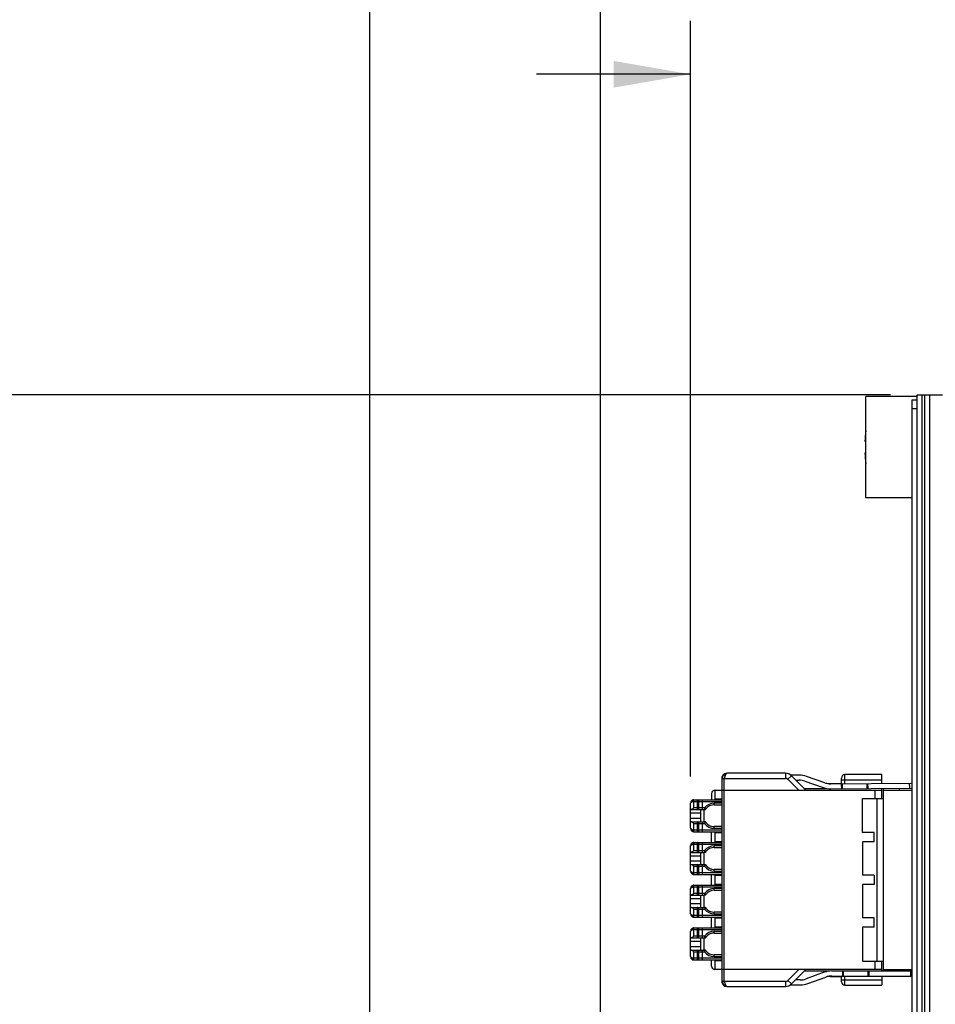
# Model space of a CAD drawing. Header units: inches. Extents: x 0 to 34, y 0 to 22.
# Tile 26 of 52: x 12.2 to 14.4, y 11.3 to 13.6. Entities that reach past the tile are written whole.
import ezdxf

# ---------------------------------------------------------------- set-up
doc = ezdxf.new("R2010")
doc.units = ezdxf.units.IN
doc.header["$LTSCALE"] = 1.87
doc.header["$MEASUREMENT"] = 0
doc.layers.get('0').update_dxf_attribs({"linetype": 'CONTINUOUS'})
doc.layers.add('DIMENSIONS', color=7, linetype='CONTINUOUS')
doc.styles.get("Standard").update_dxf_attribs({"font": 'txt', "width": 0.8})
doc.dimstyles.new('DIMSTYLE_1', dxfattribs={"dimtxt": 0.125, "dimasz": 0.18, "dimexe": 0.125, "dimexo": 0.0625, "dimgap": 0.0625, "dimtad": 0, "dimtih": 1, "dimtoh": 1, "dimzin": 0, "dimdsep": 46, "dimtxsty": 'STANDARD', "dimblk": '_FILLED', "dimblk1": '_FILLED', "dimblk2": '_FILLED', "dimcen": 0.09, "dimazin": 0, "dimtp": 0.01, "dimtm": 0.01, "dimtfac": 1, "dimtofl": 0, "dimtmove": 0, "dimatfit": 3, "dimldrblk": '_FILLED', "dimfxl": 1, "dimtolj": 1, "dimtzin": 0, "dimarcsym": 0})

# ---------------------------------------------------------------- blocks, each defined once
blk = doc.blocks.new('_FILLED')
at = {"color": 0, "linetype": 'BYBLOCK'}
blk.add_solid([(0, 0), (-1, 0.174), (-1, -0.174)], dxfattribs=at)
blk = doc.blocks.new('*D20')
at = {"layer": 'DIMENSIONS', "color": 2, "linetype": 'CONTINUOUS'}
for p, q in [((14.2818, 12.6989), (11.4396, 12.6989)), ((11.5646, 12.6989), (11.5646, 10.255)), ((11.5646, 7.5611), (11.5646, 10.005)), ((14.0721, 7.5611), (11.4396, 7.5611))]:
    blk.add_line(p, q, dxfattribs=at)
at = {"layer": 'DIMENSIONS', "color": 2, "linetype": 'CONTINUOUS', "xscale": 0.18, "yscale": 0.18, "zscale": 0.18}
for p, rotation in [((11.5646, 12.6989), 89.9999999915), ((11.5646, 7.5611), 270)]:
    blk.add_blockref('_FILLED', p, dxfattribs=dict(at, rotation=rotation))
at = {"layer": 'DIMENSIONS', "color": 2, "linetype": 'CONTINUOUS', "insert": (11.5646, 10.1925), "char_height": 0.125, "width": 1.625, "attachment_point": 2, "line_spacing_factor": 0.9}
blk.add_mtext('(130.50{\\ftxt.shx;\\W1.000000;\\H0.125000; }[5.138])', dxfattribs=at)
blk = doc.blocks.new('*D34')
at = {"layer": 'DIMENSIONS', "color": 2, "linetype": 'CONTINUOUS'}
for p, q in [((13.8146, 11.8068), (13.8146, 13.5739)), ((14.4423, 12.7614), (14.4423, 13.5739)), ((13.8146, 13.4489), (13.4546, 13.4489)), ((14.4423, 13.4489), (14.8404, 13.4489))]:
    blk.add_line(p, q, dxfattribs=at)
at = {"layer": 'DIMENSIONS', "color": 2, "linetype": 'CONTINUOUS', "xscale": 0.18, "yscale": 0.18, "zscale": 0.18}
blk.add_blockref('_FILLED', (13.8146, 13.4489), dxfattribs=at)
at = {"layer": 'DIMENSIONS', "color": 2, "linetype": 'CONTINUOUS', "xscale": 0.18, "yscale": 0.18, "zscale": 0.18, "rotation": 180}
blk.add_blockref('_FILLED', (14.4423, 13.4489), dxfattribs=at)
at = {"layer": 'DIMENSIONS', "color": 2, "linetype": 'CONTINUOUS', "insert": (14.9029, 13.5114), "char_height": 0.125, "width": 1.225, "attachment_point": 1, "line_spacing_factor": 0.9}
blk.add_mtext('15.94{\\ftxt.shx;\\W1.000000;\\H0.125000; }[.628]', dxfattribs=at)
blk = doc.blocks.new('*D35')
at = {"layer": 'DIMENSIONS', "color": 2, "linetype": 'CONTINUOUS'}
for p, q in [((13.604, 11.1986), (13.604, 14.3239)), ((14.4423, 12.7614), (14.4423, 14.3239)), ((13.604, 14.1989), (13.244, 14.1989)), ((14.4423, 14.1989), (14.79, 14.1989))]:
    blk.add_line(p, q, dxfattribs=at)
at = {"layer": 'DIMENSIONS', "color": 2, "linetype": 'CONTINUOUS', "xscale": 0.18, "yscale": 0.18, "zscale": 0.18}
blk.add_blockref('_FILLED', (13.604, 14.1989), dxfattribs=at)
at = {"layer": 'DIMENSIONS', "color": 2, "linetype": 'CONTINUOUS', "xscale": 0.18, "yscale": 0.18, "zscale": 0.18, "rotation": 180}
blk.add_blockref('_FILLED', (14.4423, 14.1989), dxfattribs=at)
at = {"layer": 'DIMENSIONS', "color": 2, "linetype": 'CONTINUOUS', "insert": (14.8525, 14.2614), "char_height": 0.125, "width": 1.225, "attachment_point": 1, "line_spacing_factor": 0.9}
blk.add_mtext('21.29{\\ftxt.shx;\\W1.000000;\\H0.125000; }[.838]', dxfattribs=at)
blk = doc.blocks.new('*D36')
at = {"layer": 'DIMENSIONS', "color": 2, "linetype": 'CONTINUOUS'}
for p, q in [((13.0646, 10.7627), (13.0646, 15.0739)), ((14.4423, 12.7614), (14.4423, 15.0739)), ((13.0646, 14.9489), (12.6942, 14.9489)), ((14.4423, 14.9489), (14.8023, 14.9489))]:
    blk.add_line(p, q, dxfattribs=at)
at = {"layer": 'DIMENSIONS', "color": 2, "linetype": 'CONTINUOUS', "xscale": 0.18, "yscale": 0.18, "zscale": 0.18}
blk.add_blockref('_FILLED', (13.0646, 14.9489), dxfattribs=at)
at = {"layer": 'DIMENSIONS', "color": 2, "linetype": 'CONTINUOUS', "xscale": 0.18, "yscale": 0.18, "zscale": 0.18, "rotation": 180}
blk.add_blockref('_FILLED', (14.4423, 14.9489), dxfattribs=at)
at = {"layer": 'DIMENSIONS', "color": 2, "linetype": 'CONTINUOUS', "insert": (12.6317, 15.0114), "char_height": 0.125, "width": 1.325, "attachment_point": 3, "line_spacing_factor": 0.9}
blk.add_mtext('34.99{\\ftxt.shx;\\W1.000000;\\H0.125000; }[1.378]', dxfattribs=at)

msp = doc.modelspace()

# ---------------------------------------------------------------- linework, layer by layer
at = {"color": 7, "linetype": 'CONTINUOUS'}
for p, q in [((14.2243, 12.4583), (14.2243, 12.6953)), ((14.3443, 12.6953), (14.2243, 12.6953)), ((14.3443, 7.6319), (14.3443, 12.6989)), ((14.3443, 12.6989), (14.4038, 12.6989)), ((14.3563, 7.6319), (14.3563, 12.6989)), ((14.3623, 7.6319), (14.3623, 12.6989)), ((14.3743, 7.6319), (14.3743, 12.6989)), ((14.3323, 7.6434), (14.3323, 12.6874)), ((14.3323, 12.6874), (14.3443, 12.6874)), ((14.3323, 12.6674), (14.3443, 12.6674)), ((14.2222, 12.5906), (14.2243, 12.5906)), ((14.2243, 12.563), (14.2222, 12.563)), ((14.3323, 12.4583), (14.2243, 12.4583)), ((14.0368, 11.814), (13.8993, 11.814)), ((14.0368, 11.814), (14.0368, 11.8022)), ((13.8875, 11.8035), (13.8874, 11.8022)), ((13.8874, 11.8022), (13.8874, 11.3274)), ((13.8874, 11.8022), (14.0368, 11.8022)), ((13.8881, 11.8062), (13.8879, 11.8054)), ((13.8882, 11.8063), (13.8881, 11.8062)), ((13.8904, 11.81), (13.8909, 11.8106)), ((13.8907, 11.8102), (13.8909, 11.8106)), ((13.8911, 11.8088), (13.8907, 11.8102)), ((13.8934, 11.3274), (13.8934, 11.8022)), ((14.0423, 11.7999), (14.0507, 11.8082)), ((14.0676, 11.7746), (14.0423, 11.7999)), ((14.0684, 11.8097), (14.049, 11.8095)), ((14.0843, 11.7746), (14.0507, 11.8082)), ((14.0611, 11.7978), (14.0685, 11.7979)), ((14.082, 11.7956), (14.1247, 11.7805)), ((14.1287, 11.7916), (14.0859, 11.8067)), ((14.1282, 11.7918), (14.1282, 11.7919)), ((14.1421, 11.7894), (14.3323, 11.791)), ((14.1674, 11.7896), (14.1674, 11.803)), ((14.1674, 11.7991), (14.2615, 11.7991)), ((14.1752, 11.7896), (14.1752, 11.8109)), ((14.2615, 11.8109), (14.1752, 11.8109)), ((14.2615, 11.7904), (14.2615, 11.8109)), ((14.3269, 11.7792), (14.3268, 11.791)), ((13.8717, 11.7746), (13.8717, 11.7538)), ((13.8717, 11.7746), (14.2615, 11.7746)), ((14.0804, 11.7786), (14.1319, 11.7786)), ((14.1391, 11.7905), (14.1674, 11.7907)), ((14.1391, 11.7905), (14.1391, 11.7895)), ((14.1415, 11.7894), (14.1415, 11.7905)), ((14.1423, 11.7776), (14.3308, 11.7792)), ((14.1433, 11.7894), (14.1433, 11.7905)), ((14.1446, 11.7894), (14.1446, 11.7905)), ((14.1447, 11.7894), (14.1447, 11.7905)), ((14.165, 11.7907), (14.165, 11.7896)), ((14.1679, 11.7778), (14.1678, 11.7896)), ((14.1699, 11.7778), (14.1698, 11.7896)), ((14.2266, 11.7901), (14.2267, 11.7783)), ((14.2286, 11.7901), (14.2287, 11.7783)), ((14.2457, 11.7746), (14.2457, 11.755)), ((14.2615, 11.755), (14.2615, 11.7786)), ((14.2654, 11.3517), (14.2654, 11.7786)), ((14.2654, 11.7746), (14.3323, 11.7746)), ((14.3034, 11.7746), (14.3038, 11.779)), ((14.3323, 11.7797), (14.3308, 11.7792)), ((13.8169, 11.7499), (13.8173, 11.7503)), ((13.8172, 11.7501), (13.8169, 11.7499)), ((13.8169, 11.7499), (13.8169, 11.7499)), ((13.8225, 11.7483), (13.8169, 11.7463)), ((13.8173, 11.7503), (13.8172, 11.7501)), ((13.8173, 11.7503), (13.8175, 11.7504)), ((13.8198, 11.7517), (13.8198, 11.7517)), ((13.8225, 11.733), (13.8225, 11.7522)), ((13.8225, 11.7522), (13.8874, 11.7522)), ((13.8225, 11.7483), (13.8874, 11.7483)), ((13.8304, 11.7522), (13.8304, 11.7291)), ((13.8343, 11.733), (13.8343, 11.7483)), ((13.8422, 11.7291), (13.8422, 11.7522)), ((13.8638, 11.7668), (13.8638, 11.7522)), ((13.8874, 11.7538), (13.8717, 11.7538)), ((14.2162, 11.6758), (14.2162, 11.755)), ((14.2162, 11.755), (14.2654, 11.755)), ((14.2497, 11.755), (14.2497, 11.3746)), ((13.8146, 11.6853), (13.8146, 11.7443)), ((13.8146, 11.7291), (13.8475, 11.7291)), ((13.8475, 11.733), (13.8225, 11.733)), ((13.8382, 11.7291), (13.8382, 11.7005)), ((13.8461, 11.7005), (13.8461, 11.7291)), ((13.8475, 11.733), (13.8475, 11.7291)), ((13.8507, 11.7307), (13.8475, 11.733)), ((13.8697, 11.7404), (13.8697, 11.7443)), ((13.8874, 11.7443), (13.8697, 11.7443)), ((13.8697, 11.7404), (13.8874, 11.7404)), ((13.8146, 11.7212), (13.8382, 11.7212)), ((13.8382, 11.7084), (13.8146, 11.7084)), ((13.8146, 11.7005), (13.8475, 11.7005)), ((13.8304, 11.7005), (13.8304, 11.6774)), ((13.8422, 11.6774), (13.8422, 11.7005)), ((13.8169, 11.6833), (13.8225, 11.6813)), ((13.8173, 11.6793), (13.8169, 11.6797)), ((13.8169, 11.6797), (13.8169, 11.6797)), ((13.8225, 11.6774), (13.8225, 11.6966)), ((13.8225, 11.6966), (13.8475, 11.6966)), ((13.8874, 11.6813), (13.8225, 11.6813)), ((13.8225, 11.6774), (13.8874, 11.6774)), ((13.8343, 11.6813), (13.8343, 11.6966)), ((13.8638, 11.6522), (13.8638, 11.6774)), ((13.8697, 11.6853), (13.8697, 11.6892)), ((13.8874, 11.6892), (13.8697, 11.6892)), ((13.8697, 11.6853), (13.8874, 11.6853)), ((13.8717, 11.6758), (13.8717, 11.6538)), ((13.8717, 11.6758), (13.8874, 11.6758)), ((14.2437, 11.6758), (14.2162, 11.6758)), ((14.2437, 11.6538), (14.2437, 11.6758)), ((13.8874, 11.6538), (13.8717, 11.6538)), ((14.2162, 11.6538), (14.2162, 11.5758)), ((14.2437, 11.6538), (14.2162, 11.6538)), ((13.8146, 11.5853), (13.8146, 11.6443)), ((13.8169, 11.6499), (13.8173, 11.6503)), ((13.8172, 11.6501), (13.8169, 11.6499)), ((13.8169, 11.6499), (13.8169, 11.6499)), ((13.8225, 11.6483), (13.8169, 11.6463)), ((13.8173, 11.6503), (13.8172, 11.6501)), ((13.8173, 11.6503), (13.8175, 11.6504)), ((13.8198, 11.6517), (13.8198, 11.6517)), ((13.8225, 11.633), (13.8225, 11.6522)), ((13.8225, 11.6522), (13.8874, 11.6522)), ((13.8225, 11.6483), (13.8874, 11.6483)), ((13.8475, 11.633), (13.8225, 11.633)), ((13.8304, 11.6522), (13.8304, 11.6291)), ((13.8343, 11.633), (13.8343, 11.6483)), ((13.8422, 11.6291), (13.8422, 11.6522)), ((13.8475, 11.633), (13.8475, 11.6291)), ((13.8507, 11.6307), (13.8475, 11.633)), ((13.8697, 11.6404), (13.8697, 11.6443)), ((13.8874, 11.6443), (13.8697, 11.6443)), ((13.8697, 11.6404), (13.8874, 11.6404)), ((13.8146, 11.6291), (13.8475, 11.6291)), ((13.8146, 11.6212), (13.8382, 11.6212)), ((13.8382, 11.6084), (13.8146, 11.6084)), ((13.8382, 11.6291), (13.8382, 11.6005)), ((13.8461, 11.6005), (13.8461, 11.6291)), ((13.8146, 11.6005), (13.8475, 11.6005)), ((13.8225, 11.5774), (13.8225, 11.5966)), ((13.8225, 11.5966), (13.8475, 11.5966)), ((13.8304, 11.6005), (13.8304, 11.5774)), ((13.8343, 11.5813), (13.8343, 11.5966)), ((13.8422, 11.5774), (13.8422, 11.6005)), ((13.8697, 11.5853), (13.8697, 11.5892)), ((13.8874, 11.5892), (13.8697, 11.5892)), ((13.8697, 11.5853), (13.8874, 11.5853)), ((13.8169, 11.5833), (13.8225, 11.5813)), ((13.8169, 11.5797), (13.8169, 11.5797)), ((13.8173, 11.5793), (13.8169, 11.5797)), ((13.8874, 11.5813), (13.8225, 11.5813)), ((13.8225, 11.5774), (13.8874, 11.5774)), ((13.8638, 11.5522), (13.8638, 11.5774)), ((13.8717, 11.5758), (13.8717, 11.5538)), ((13.8717, 11.5758), (13.8874, 11.5758)), ((14.2437, 11.5758), (14.2162, 11.5758)), ((14.2437, 11.5758), (14.2437, 11.5538)), ((13.8146, 11.4853), (13.8146, 11.5443)), ((13.8169, 11.5499), (13.8173, 11.5503)), ((13.8172, 11.5501), (13.8169, 11.5499)), ((13.8169, 11.5499), (13.8169, 11.5499)), ((13.8225, 11.5483), (13.8169, 11.5463)), ((13.8173, 11.5503), (13.8172, 11.5501)), ((13.8173, 11.5503), (13.8175, 11.5504)), ((13.8198, 11.5517), (13.8198, 11.5517)), ((13.8225, 11.533), (13.8225, 11.5522)), ((13.8225, 11.5522), (13.8874, 11.5522)), ((13.8225, 11.5483), (13.8874, 11.5483)), ((13.8304, 11.5522), (13.8304, 11.5291)), ((13.8343, 11.533), (13.8343, 11.5483)), ((13.8422, 11.5291), (13.8422, 11.5522)), ((13.8697, 11.5404), (13.8697, 11.5443)), ((13.8874, 11.5443), (13.8697, 11.5443)), ((13.8697, 11.5404), (13.8874, 11.5404)), ((13.8874, 11.5538), (13.8717, 11.5538)), ((14.2162, 11.5538), (14.2162, 11.4758)), ((14.2437, 11.5538), (14.2162, 11.5538)), ((13.8146, 11.5291), (13.8475, 11.5291)), ((13.8146, 11.5212), (13.8382, 11.5212)), ((13.8475, 11.533), (13.8225, 11.533)), ((13.8382, 11.5291), (13.8382, 11.5005)), ((13.8461, 11.5005), (13.8461, 11.5291)), ((13.8475, 11.533), (13.8475, 11.5291)), ((13.8507, 11.5307), (13.8475, 11.533)), ((13.8382, 11.5084), (13.8146, 11.5084)), ((13.8146, 11.5005), (13.8475, 11.5005)), ((13.8225, 11.4774), (13.8225, 11.4966)), ((13.8225, 11.4966), (13.8475, 11.4966)), ((13.8304, 11.5005), (13.8304, 11.4774)), ((13.8343, 11.4813), (13.8343, 11.4966)), ((13.8422, 11.4774), (13.8422, 11.5005)), ((13.8169, 11.4833), (13.8225, 11.4813)), ((13.8169, 11.4797), (13.8169, 11.4797)), ((13.8173, 11.4793), (13.8169, 11.4797)), ((13.8874, 11.4813), (13.8225, 11.4813)), ((13.8225, 11.4774), (13.8874, 11.4774)), ((13.8638, 11.4522), (13.8638, 11.4774)), ((13.8697, 11.4853), (13.8697, 11.4892)), ((13.8874, 11.4892), (13.8697, 11.4892)), ((13.8697, 11.4853), (13.8874, 11.4853)), ((13.8717, 11.4758), (13.8717, 11.4538)), ((13.8717, 11.4758), (13.8874, 11.4758)), ((14.2437, 11.4758), (14.2162, 11.4758)), ((14.2437, 11.4538), (14.2437, 11.4758)), ((13.8169, 11.4499), (13.8173, 11.4503)), ((13.8172, 11.4501), (13.8169, 11.4499)), ((13.8169, 11.4499), (13.8169, 11.4499)), ((13.8225, 11.4483), (13.8169, 11.4463)), ((13.8173, 11.4503), (13.8172, 11.4501)), ((13.8173, 11.4503), (13.8175, 11.4504)), ((13.8198, 11.4517), (13.8198, 11.4517)), ((13.8225, 11.433), (13.8225, 11.4522)), ((13.8225, 11.4522), (13.8874, 11.4522)), ((13.8225, 11.4483), (13.8874, 11.4483)), ((13.8304, 11.4522), (13.8304, 11.4291)), ((13.8343, 11.433), (13.8343, 11.4483)), ((13.8422, 11.4291), (13.8422, 11.4522)), ((13.8874, 11.4538), (13.8717, 11.4538)), ((14.2162, 11.4538), (14.2162, 11.3746)), ((14.2437, 11.4538), (14.2162, 11.4538)), ((13.8146, 11.3853), (13.8146, 11.4443)), ((13.8146, 11.4291), (13.8475, 11.4291)), ((13.8475, 11.433), (13.8225, 11.433)), ((13.8382, 11.4291), (13.8382, 11.4005)), ((13.8461, 11.4005), (13.8461, 11.4291)), ((13.8475, 11.433), (13.8475, 11.4291)), ((13.8507, 11.4307), (13.8475, 11.433)), ((13.8697, 11.4404), (13.8697, 11.4443)), ((13.8874, 11.4443), (13.8697, 11.4443)), ((13.8697, 11.4404), (13.8874, 11.4404)), ((13.8146, 11.4212), (13.8382, 11.4212)), ((13.8382, 11.4084), (13.8146, 11.4084)), ((13.8146, 11.4005), (13.8475, 11.4005)), ((13.8304, 11.4005), (13.8304, 11.3774)), ((13.8422, 11.3774), (13.8422, 11.4005)), ((13.8169, 11.3833), (13.8225, 11.3813)), ((13.8173, 11.3793), (13.8169, 11.3797)), ((13.8169, 11.3797), (13.8169, 11.3797)), ((13.8225, 11.3774), (13.8225, 11.3966)), ((13.8225, 11.3966), (13.8475, 11.3966)), ((13.8874, 11.3813), (13.8225, 11.3813)), ((13.8225, 11.3774), (13.8874, 11.3774)), ((13.8343, 11.3813), (13.8343, 11.3966)), ((13.8638, 11.3628), (13.8638, 11.3774)), ((13.8697, 11.3853), (13.8697, 11.3892)), ((13.8874, 11.3892), (13.8697, 11.3892)), ((13.8697, 11.3853), (13.8874, 11.3853)), ((13.8717, 11.3758), (13.8717, 11.355)), ((13.8717, 11.3758), (13.8874, 11.3758)), ((14.2615, 11.355), (13.8717, 11.355)), ((14.0423, 11.3297), (14.0676, 11.355)), ((14.0507, 11.3214), (14.0843, 11.355)), ((14.2162, 11.3746), (14.2654, 11.3746)), ((14.2457, 11.3746), (14.2457, 11.355)), ((14.2615, 11.3517), (14.2615, 11.3746)), ((14.2654, 11.355), (14.3323, 11.355)), ((14.3037, 11.3517), (14.3034, 11.355)), ((14.071, 11.3307), (14.06, 11.3307)), ((14.1369, 11.351), (14.0804, 11.351)), ((14.127, 11.3486), (14.0845, 11.3331)), ((14.0885, 11.322), (14.1311, 11.3375)), ((14.1306, 11.3372), (14.1306, 11.3373)), ((14.1415, 11.3397), (14.1415, 11.3387)), ((14.1415, 11.3387), (14.1674, 11.3387)), ((14.1439, 11.3387), (14.1439, 11.3398)), ((14.1445, 11.3517), (14.3323, 11.3517)), ((14.1445, 11.3399), (14.3323, 11.3399)), ((14.1457, 11.3387), (14.1457, 11.3399)), ((14.147, 11.3387), (14.147, 11.3399)), ((14.1471, 11.3387), (14.1471, 11.3399)), ((14.1674, 11.3266), (14.1674, 11.3399)), ((14.2615, 11.3305), (14.1674, 11.3305)), ((14.1702, 11.3399), (14.1702, 11.3517)), ((14.1722, 11.3399), (14.1722, 11.3517)), ((14.1752, 11.3187), (14.1752, 11.3399)), ((14.229, 11.3517), (14.229, 11.3399)), ((14.231, 11.3517), (14.231, 11.3399)), ((14.2615, 11.3399), (14.2615, 11.3187)), ((14.2951, 11.3392), (14.3048, 11.3392)), ((14.3048, 11.3392), (14.3047, 11.3399)), ((14.3292, 11.3399), (14.3292, 11.3517)), ((14.0368, 11.3274), (13.8874, 11.3274)), ((13.8878, 11.3247), (13.8879, 11.3243)), ((13.8882, 11.3233), (13.8881, 11.3234)), ((13.8909, 11.319), (13.8902, 11.3198)), ((13.8908, 11.32), (13.8911, 11.3208)), ((13.8909, 11.319), (13.8909, 11.3191)), ((13.8993, 11.3156), (14.0368, 11.3156)), ((14.0368, 11.3274), (14.0368, 11.3156)), ((14.0507, 11.3214), (14.0423, 11.3297)), ((14.0475, 11.3189), (14.071, 11.3189)), ((14.1752, 11.3187), (14.2615, 11.3187))]:
    msp.add_line(p, q, dxfattribs=at)
for points in [[(13.8881, 11.8061), (13.8881, 11.806), (13.888, 11.8058), (13.888, 11.8057), (13.8879, 11.8055), (13.8879, 11.8053), (13.8878, 11.8051), (13.8878, 11.8049), (13.8877, 11.8047), (13.8877, 11.8044), (13.8876, 11.8042), (13.8876, 11.804), (13.8875, 11.8038), (13.8875, 11.8035), (13.8875, 11.8033), (13.8875, 11.803), (13.8875, 11.8027), (13.8875, 11.8025), (13.8874, 11.8022)], [(13.8169, 11.7499), (13.816, 11.7488), (13.8153, 11.7476)], [(13.8225, 11.7522), (13.8216, 11.7522), (13.8207, 11.752), (13.8198, 11.7517)], [(13.8154, 11.6819), (13.8159, 11.681), (13.8169, 11.6797)], [(13.8169, 11.6797), (13.817, 11.6797), (13.817, 11.6796), (13.817, 11.6796), (13.8171, 11.6796), (13.8171, 11.6795), (13.8171, 11.6795), (13.8172, 11.6795), (13.8172, 11.6794), (13.8173, 11.6794), (13.8173, 11.6794), (13.8173, 11.6793)], [(13.8199, 11.6778), (13.8199, 11.6778), (13.82, 11.6778), (13.82, 11.6778), (13.8201, 11.6778), (13.8202, 11.6777), (13.8203, 11.6777), (13.8204, 11.6777), (13.8205, 11.6777), (13.8206, 11.6776), (13.8207, 11.6776), (13.8208, 11.6776), (13.8209, 11.6776), (13.821, 11.6775), (13.8211, 11.6775), (13.8212, 11.6775), (13.8213, 11.6775), (13.8214, 11.6775), (13.8215, 11.6775), (13.8216, 11.6774), (13.8217, 11.6774), (13.8219, 11.6774), (13.822, 11.6774), (13.8221, 11.6774), (13.8222, 11.6774), (13.8224, 11.6774), (13.8225, 11.6774)], [(13.8169, 11.6499), (13.816, 11.6488), (13.8153, 11.6476)], [(13.8225, 11.6522), (13.8216, 11.6522), (13.8207, 11.652), (13.8198, 11.6517)], [(13.8154, 11.5819), (13.8159, 11.581), (13.8169, 11.5797)], [(13.8169, 11.5797), (13.817, 11.5797), (13.817, 11.5796), (13.817, 11.5796), (13.8171, 11.5796), (13.8171, 11.5795), (13.8171, 11.5795), (13.8172, 11.5795), (13.8172, 11.5794), (13.8173, 11.5794), (13.8173, 11.5794), (13.8173, 11.5793)], [(13.8199, 11.5778), (13.8199, 11.5778), (13.82, 11.5778), (13.82, 11.5778), (13.8201, 11.5778), (13.8202, 11.5777), (13.8203, 11.5777), (13.8204, 11.5777), (13.8205, 11.5777), (13.8206, 11.5776), (13.8207, 11.5776), (13.8208, 11.5776), (13.8209, 11.5776), (13.821, 11.5775), (13.8211, 11.5775), (13.8212, 11.5775), (13.8213, 11.5775), (13.8214, 11.5775), (13.8215, 11.5775), (13.8216, 11.5774), (13.8217, 11.5774), (13.8219, 11.5774), (13.822, 11.5774), (13.8221, 11.5774), (13.8222, 11.5774), (13.8224, 11.5774), (13.8225, 11.5774)], [(13.8169, 11.5499), (13.816, 11.5488), (13.8153, 11.5476)], [(13.8225, 11.5522), (13.8216, 11.5522), (13.8207, 11.552), (13.8198, 11.5517)], [(13.8154, 11.4819), (13.8159, 11.481), (13.8169, 11.4797)], [(13.8169, 11.4797), (13.817, 11.4797), (13.817, 11.4796), (13.817, 11.4796), (13.8171, 11.4796), (13.8171, 11.4795), (13.8171, 11.4795), (13.8172, 11.4795), (13.8172, 11.4794), (13.8173, 11.4794), (13.8173, 11.4794), (13.8173, 11.4793)], [(13.8199, 11.4778), (13.8199, 11.4778), (13.82, 11.4778), (13.82, 11.4778), (13.8201, 11.4778), (13.8202, 11.4777), (13.8203, 11.4777), (13.8204, 11.4777), (13.8205, 11.4777), (13.8206, 11.4776), (13.8207, 11.4776), (13.8208, 11.4776), (13.8209, 11.4776), (13.821, 11.4775), (13.8211, 11.4775), (13.8212, 11.4775), (13.8213, 11.4775), (13.8214, 11.4775), (13.8215, 11.4775), (13.8216, 11.4774), (13.8217, 11.4774), (13.8219, 11.4774), (13.822, 11.4774), (13.8221, 11.4774), (13.8222, 11.4774), (13.8224, 11.4774), (13.8225, 11.4774)], [(13.8169, 11.4499), (13.816, 11.4488), (13.8153, 11.4476)], [(13.8225, 11.4522), (13.8216, 11.4522), (13.8207, 11.452), (13.8198, 11.4517)], [(13.8154, 11.3819), (13.8159, 11.381), (13.8169, 11.3797)], [(13.8169, 11.3797), (13.817, 11.3797), (13.817, 11.3796), (13.817, 11.3796), (13.8171, 11.3796), (13.8171, 11.3795), (13.8171, 11.3795), (13.8172, 11.3795), (13.8172, 11.3794), (13.8173, 11.3794), (13.8173, 11.3794), (13.8173, 11.3793)], [(13.8199, 11.3778), (13.8199, 11.3778), (13.82, 11.3778), (13.82, 11.3778), (13.8201, 11.3778), (13.8202, 11.3777), (13.8203, 11.3777), (13.8204, 11.3777), (13.8205, 11.3777), (13.8206, 11.3776), (13.8207, 11.3776), (13.8208, 11.3776), (13.8209, 11.3776), (13.821, 11.3775), (13.8211, 11.3775), (13.8212, 11.3775), (13.8213, 11.3775), (13.8214, 11.3775), (13.8215, 11.3775), (13.8216, 11.3774), (13.8217, 11.3774), (13.8219, 11.3774), (13.822, 11.3774), (13.8221, 11.3774), (13.8222, 11.3774), (13.8224, 11.3774), (13.8225, 11.3774)], [(13.8874, 11.3274), (13.8875, 11.3261), (13.8878, 11.3247), (13.8881, 11.3234)], [(13.8875, 11.3261), (13.8875, 11.3261), (13.8875, 11.3258), (13.8876, 11.3256), (13.8876, 11.3254), (13.8877, 11.3252), (13.8877, 11.3249), (13.8878, 11.3247), (13.8878, 11.3247)], [(13.8909, 11.3191), (13.8921, 11.318), (13.8944, 11.3167)]]:
    msp.add_lwpolyline(points, dxfattribs=at)
for centre, radius, start, end in [((14.5346, 12.5768), 0.3127, 172.972, 177.4743), ((14.5346, 12.5768), 0.3127, 182.5257, 187.0277), ((13.8993, 11.8022), 0.0118, 90, 180), ((14.0368, 11.7943), 0.0197, 45, 90), ((14.0368, 11.7943), 0.00787, 45, 90), ((14.0689, 11.7585), 0.0512, 70.5, 90.5), ((14.0689, 11.7585), 0.0394, 70.5, 90.5), ((14.1387, 11.8298), 0.0394, 254.4778, 270.5), ((14.1418, 11.8287), 0.0394, 250.5, 270.5), ((14.1752, 11.803), 0.00787, 90, 180), ((13.8717, 11.7668), 0.00787, 90, 180), ((14.1418, 11.8287), 0.0512, 250.5, 270.5), ((13.8225, 11.7443), 0.00787, 135, 180), ((13.8225, 11.7443), 0.00787, 110.3329, 129.3086), ((13.8225, 11.7443), 0.00787, 90, 109.6575), ((13.8304, 11.7483), 0.00394, 0, 90), ((13.8304, 11.733), 0.00394, 270, 360), ((13.8697, 11.7168), 0.0276, 90, 143.8367), ((13.8475, 11.733), 0.00394, 270, 323.8367), ((13.8697, 11.7168), 0.0236, 90, 143.8367), ((13.8304, 11.6966), 0.00394, 0, 90), ((13.8475, 11.6966), 0.00394, 36.1633, 90), ((13.9438, 11.6478), 0.108, 151.0468, 153.1359), ((13.8697, 11.7128), 0.0236, 216.1633, 270), ((13.8225, 11.6853), 0.00787, 180, 225), ((13.8225, 11.6853), 0.00787, 229.0969, 270), ((13.8304, 11.6813), 0.00394, 270, 360), ((13.8697, 11.7128), 0.0276, 216.1633, 270), ((13.8225, 11.6443), 0.00787, 135, 180), ((13.8225, 11.6443), 0.00787, 110.3329, 129.3086), ((13.8225, 11.6443), 0.00787, 90, 109.6575), ((13.8304, 11.6483), 0.00394, 0, 90), ((13.8304, 11.633), 0.00394, 270, 360), ((13.8697, 11.6168), 0.0276, 90, 143.8367), ((13.8475, 11.633), 0.00394, 270, 323.8367), ((13.8697, 11.6168), 0.0236, 90, 143.8367), ((13.8225, 11.5853), 0.00787, 180, 225), ((13.8304, 11.5966), 0.00394, 0, 90), ((13.8475, 11.5966), 0.00394, 36.1633, 90), ((13.9438, 11.5478), 0.108, 151.0468, 153.1359), ((13.8697, 11.6128), 0.0276, 216.1633, 270), ((13.8697, 11.6128), 0.0236, 216.1633, 270), ((13.8225, 11.5853), 0.00787, 229.0969, 270), ((13.8304, 11.5813), 0.00394, 270, 360), ((13.8225, 11.5443), 0.00787, 135, 180), ((13.8225, 11.5443), 0.00787, 110.3329, 129.3086), ((13.8225, 11.5443), 0.00787, 90, 109.6575), ((13.8304, 11.5483), 0.00394, 0, 90), ((13.8697, 11.5168), 0.0276, 90, 143.8367), ((13.8697, 11.5168), 0.0236, 90, 143.8367), ((13.8304, 11.533), 0.00394, 270, 360), ((13.8475, 11.533), 0.00394, 270, 323.8367), ((13.8304, 11.4966), 0.00394, 0, 90), ((13.8475, 11.4966), 0.00394, 36.1633, 90), ((13.9438, 11.4478), 0.108, 151.0468, 153.1359), ((13.8697, 11.5128), 0.0276, 216.1633, 270), ((13.8697, 11.5128), 0.0236, 216.1633, 270), ((13.8225, 11.4853), 0.00787, 180, 225), ((13.8225, 11.4853), 0.00787, 229.0969, 270), ((13.8304, 11.4813), 0.00394, 270, 360), ((13.8225, 11.4443), 0.00787, 135, 180), ((13.8225, 11.4443), 0.00787, 110.3329, 129.3086), ((13.8225, 11.4443), 0.00787, 90, 109.6575), ((13.8304, 11.4483), 0.00394, 0, 90), ((13.8304, 11.433), 0.00394, 270, 360), ((13.8697, 11.4168), 0.0276, 90, 143.8367), ((13.8475, 11.433), 0.00394, 270, 323.8367), ((13.8697, 11.4168), 0.0236, 90, 143.8367), ((13.8304, 11.3966), 0.00394, 0, 90), ((13.8475, 11.3966), 0.00394, 36.1633, 90), ((13.9438, 11.3478), 0.108, 151.0468, 153.1359), ((13.8225, 11.3853), 0.00787, 180, 225), ((13.8225, 11.3853), 0.00787, 229.0969, 270), ((13.8304, 11.3813), 0.00394, 270, 360), ((13.8697, 11.4128), 0.0276, 216.1633, 270), ((13.8697, 11.4128), 0.0236, 216.1633, 270), ((13.8717, 11.3628), 0.00787, 180, 270), ((14.071, 11.3701), 0.0394, 270, 290), ((14.1445, 11.3005), 0.0512, 90, 110), ((14.1415, 11.2994), 0.0394, 90, 106.0222), ((14.1445, 11.3005), 0.0394, 90, 110), ((14.2951, 11.3589), 0.0197, 255.7242, 270), ((13.8993, 11.3274), 0.0118, 180, 199.5863), ((13.8993, 11.3274), 0.0118, 200.4699, 219.716), ((13.8993, 11.3274), 0.0118, 225, 270), ((14.0368, 11.3353), 0.00787, 270, 315), ((14.0368, 11.3353), 0.0197, 270, 315), ((14.071, 11.3701), 0.0512, 270, 290), ((14.1752, 11.3266), 0.00787, 180, 270)]:
    msp.add_arc(centre, radius, start, end, dxfattribs=at)
for points, knots in [([(13.8993, 11.814), (13.8987, 11.814), (13.8978, 11.8132), (13.897, 11.8119), (13.8965, 11.8111), (13.8963, 11.8106)], [0, 0, 0, 0, 0.368557, 0.649496, 1, 1, 1, 1]), ([(13.8892, 11.8022), (13.8892, 11.8028), (13.8893, 11.804), (13.8897, 11.8057), (13.8903, 11.8073), (13.8908, 11.8083), (13.8911, 11.8088)], [0, 0, 0, 0, 0.277959, 0.515428, 0.754046, 1, 1, 1, 1]), ([(13.8963, 11.8106), (13.8954, 11.8104), (13.8935, 11.8101), (13.8918, 11.8093), (13.8911, 11.8088)], [0, 0, 0, 0, 0.501583, 1, 1, 1, 1]), ([(13.8963, 11.8106), (13.8957, 11.8093), (13.8947, 11.8065), (13.8938, 11.8037), (13.8934, 11.8022)], [0, 0, 0, 0, 0.463406, 1, 1, 1, 1]), ([(13.8169, 11.7463), (13.8166, 11.7461), (13.816, 11.7459), (13.8153, 11.7454), (13.8148, 11.7449), (13.8146, 11.7445), (13.8146, 11.7443)], [0, 0, 0, 0, 0.347388, 0.625835, 0.836802, 1, 1, 1, 1]), ([(13.8169, 11.7499), (13.817, 11.7499), (13.8171, 11.75), (13.8174, 11.75), (13.8177, 11.7499), (13.818, 11.7498), (13.8181, 11.7498)], [0, 0, 0, 0, 0.153595, 0.342216, 0.620953, 1, 1, 1, 1]), ([(13.8169, 11.7463), (13.817, 11.7466), (13.817, 11.7473), (13.8173, 11.7482), (13.8176, 11.749), (13.8179, 11.7495), (13.8181, 11.7498)], [0, 0, 0, 0, 0.278552, 0.51551, 0.753702, 1, 1, 1, 1]), ([(13.8225, 11.751), (13.8221, 11.751), (13.8213, 11.751), (13.8201, 11.7507), (13.8191, 11.7503), (13.8184, 11.75), (13.8181, 11.7498)], [0, 0, 0, 0, 0.277425, 0.514357, 0.753258, 1, 1, 1, 1]), ([(13.8225, 11.733), (13.8219, 11.7326), (13.8206, 11.7317), (13.8188, 11.7305), (13.8174, 11.7297), (13.8164, 11.7292), (13.8159, 11.7291), (13.8157, 11.7291)], [0, 0, 0, 0, 0.290222, 0.567888, 0.814536, 0.9171, 1, 1, 1, 1]), ([(13.8225, 11.6966), (13.8219, 11.697), (13.8206, 11.6979), (13.8188, 11.6991), (13.8174, 11.6999), (13.8164, 11.7004), (13.8159, 11.7005), (13.8157, 11.7005)], [0, 0, 0, 0, 0.29022, 0.567886, 0.814535, 0.917101, 1, 1, 1, 1]), ([(13.8146, 11.6853), (13.8146, 11.6851), (13.8148, 11.6847), (13.8153, 11.6842), (13.816, 11.6837), (13.8166, 11.6835), (13.8169, 11.6833)], [0, 0, 0, 0, 0.163198, 0.374165, 0.652612, 1, 1, 1, 1]), ([(13.8169, 11.6833), (13.817, 11.683), (13.817, 11.6823), (13.8173, 11.6814), (13.8176, 11.6806), (13.8179, 11.6801), (13.8181, 11.6798)], [0, 0, 0, 0, 0.278552, 0.51551, 0.753702, 1, 1, 1, 1]), ([(13.8169, 11.6797), (13.817, 11.6797), (13.8171, 11.6796), (13.8174, 11.6796), (13.8177, 11.6796), (13.818, 11.6798), (13.8181, 11.6798)], [0, 0, 0, 0, 0.153572, 0.34224, 0.621001, 1, 1, 1, 1]), ([(13.8225, 11.6785), (13.8221, 11.6785), (13.8213, 11.6786), (13.8201, 11.6789), (13.8191, 11.6793), (13.8184, 11.6796), (13.8181, 11.6798)], [0, 0, 0, 0, 0.277425, 0.514357, 0.753258, 1, 1, 1, 1]), ([(13.8169, 11.6463), (13.8166, 11.6461), (13.816, 11.6459), (13.8153, 11.6454), (13.8148, 11.6449), (13.8146, 11.6445), (13.8146, 11.6443)], [0, 0, 0, 0, 0.347388, 0.625835, 0.836802, 1, 1, 1, 1]), ([(13.8225, 11.633), (13.8219, 11.6326), (13.8206, 11.6317), (13.8188, 11.6305), (13.8174, 11.6297), (13.8164, 11.6292), (13.8159, 11.6291), (13.8157, 11.6291)], [0, 0, 0, 0, 0.290222, 0.567888, 0.814536, 0.9171, 1, 1, 1, 1]), ([(13.8169, 11.6499), (13.817, 11.6499), (13.8171, 11.65), (13.8174, 11.65), (13.8177, 11.6499), (13.818, 11.6498), (13.8181, 11.6498)], [0, 0, 0, 0, 0.153595, 0.342216, 0.620953, 1, 1, 1, 1]), ([(13.8169, 11.6463), (13.817, 11.6466), (13.817, 11.6473), (13.8173, 11.6482), (13.8176, 11.649), (13.8179, 11.6495), (13.8181, 11.6498)], [0, 0, 0, 0, 0.278552, 0.51551, 0.753702, 1, 1, 1, 1]), ([(13.8225, 11.651), (13.8221, 11.651), (13.8213, 11.651), (13.8201, 11.6507), (13.8191, 11.6503), (13.8184, 11.65), (13.8181, 11.6498)], [0, 0, 0, 0, 0.277425, 0.514357, 0.753258, 1, 1, 1, 1]), ([(13.8146, 11.5853), (13.8146, 11.5851), (13.8148, 11.5847), (13.8153, 11.5842), (13.816, 11.5837), (13.8166, 11.5835), (13.8169, 11.5833)], [0, 0, 0, 0, 0.163198, 0.374165, 0.652612, 1, 1, 1, 1]), ([(13.8225, 11.5966), (13.8219, 11.597), (13.8206, 11.5979), (13.8188, 11.5991), (13.8174, 11.5999), (13.8164, 11.6004), (13.8159, 11.6005), (13.8157, 11.6005)], [0, 0, 0, 0, 0.29022, 0.567886, 0.814535, 0.917101, 1, 1, 1, 1]), ([(13.8169, 11.5833), (13.817, 11.583), (13.817, 11.5823), (13.8173, 11.5814), (13.8176, 11.5806), (13.8179, 11.5801), (13.8181, 11.5798)], [0, 0, 0, 0, 0.278552, 0.51551, 0.753702, 1, 1, 1, 1]), ([(13.8169, 11.5797), (13.817, 11.5797), (13.8171, 11.5796), (13.8174, 11.5796), (13.8177, 11.5796), (13.818, 11.5798), (13.8181, 11.5798)], [0, 0, 0, 0, 0.153572, 0.34224, 0.621001, 1, 1, 1, 1]), ([(13.8225, 11.5785), (13.8221, 11.5785), (13.8213, 11.5786), (13.8201, 11.5789), (13.8191, 11.5793), (13.8184, 11.5796), (13.8181, 11.5798)], [0, 0, 0, 0, 0.277425, 0.514357, 0.753258, 1, 1, 1, 1]), ([(13.8169, 11.5463), (13.8166, 11.5461), (13.816, 11.5459), (13.8153, 11.5454), (13.8148, 11.5449), (13.8146, 11.5445), (13.8146, 11.5443)], [0, 0, 0, 0, 0.347388, 0.625835, 0.836802, 1, 1, 1, 1]), ([(13.8169, 11.5499), (13.817, 11.5499), (13.8171, 11.55), (13.8174, 11.55), (13.8177, 11.5499), (13.818, 11.5498), (13.8181, 11.5498)], [0, 0, 0, 0, 0.153595, 0.342216, 0.620953, 1, 1, 1, 1]), ([(13.8169, 11.5463), (13.817, 11.5466), (13.817, 11.5473), (13.8173, 11.5482), (13.8176, 11.549), (13.8179, 11.5495), (13.8181, 11.5498)], [0, 0, 0, 0, 0.278552, 0.51551, 0.753702, 1, 1, 1, 1]), ([(13.8225, 11.551), (13.8221, 11.551), (13.8213, 11.551), (13.8201, 11.5507), (13.8191, 11.5503), (13.8184, 11.55), (13.8181, 11.5498)], [0, 0, 0, 0, 0.277425, 0.514357, 0.753258, 1, 1, 1, 1]), ([(13.8225, 11.533), (13.8219, 11.5326), (13.8206, 11.5317), (13.8188, 11.5305), (13.8174, 11.5297), (13.8164, 11.5292), (13.8159, 11.5291), (13.8157, 11.5291)], [0, 0, 0, 0, 0.290222, 0.567888, 0.814536, 0.9171, 1, 1, 1, 1]), ([(13.8225, 11.4966), (13.8219, 11.497), (13.8206, 11.4979), (13.8188, 11.4991), (13.8174, 11.4999), (13.8164, 11.5004), (13.8159, 11.5005), (13.8157, 11.5005)], [0, 0, 0, 0, 0.29022, 0.567886, 0.814535, 0.917101, 1, 1, 1, 1]), ([(13.8146, 11.4853), (13.8146, 11.4851), (13.8148, 11.4847), (13.8153, 11.4842), (13.816, 11.4837), (13.8166, 11.4835), (13.8169, 11.4833)], [0, 0, 0, 0, 0.163198, 0.374165, 0.652612, 1, 1, 1, 1]), ([(13.8169, 11.4833), (13.817, 11.483), (13.817, 11.4823), (13.8173, 11.4814), (13.8176, 11.4806), (13.8179, 11.4801), (13.8181, 11.4798)], [0, 0, 0, 0, 0.278552, 0.51551, 0.753702, 1, 1, 1, 1]), ([(13.8169, 11.4797), (13.817, 11.4797), (13.8171, 11.4796), (13.8174, 11.4796), (13.8177, 11.4796), (13.818, 11.4798), (13.8181, 11.4798)], [0, 0, 0, 0, 0.153572, 0.34224, 0.621001, 1, 1, 1, 1]), ([(13.8225, 11.4785), (13.8221, 11.4785), (13.8213, 11.4786), (13.8201, 11.4789), (13.8191, 11.4793), (13.8184, 11.4796), (13.8181, 11.4798)], [0, 0, 0, 0, 0.277425, 0.514357, 0.753258, 1, 1, 1, 1]), ([(13.8169, 11.4463), (13.8166, 11.4461), (13.816, 11.4459), (13.8153, 11.4454), (13.8148, 11.4449), (13.8146, 11.4445), (13.8146, 11.4443)], [0, 0, 0, 0, 0.347388, 0.625835, 0.836802, 1, 1, 1, 1]), ([(13.8169, 11.4499), (13.817, 11.4499), (13.8171, 11.45), (13.8174, 11.45), (13.8177, 11.4499), (13.818, 11.4498), (13.8181, 11.4498)], [0, 0, 0, 0, 0.153595, 0.342216, 0.620953, 1, 1, 1, 1]), ([(13.8169, 11.4463), (13.817, 11.4466), (13.817, 11.4473), (13.8173, 11.4482), (13.8176, 11.449), (13.8179, 11.4495), (13.8181, 11.4498)], [0, 0, 0, 0, 0.278552, 0.51551, 0.753702, 1, 1, 1, 1]), ([(13.8225, 11.451), (13.8221, 11.451), (13.8213, 11.451), (13.8201, 11.4507), (13.8191, 11.4503), (13.8184, 11.45), (13.8181, 11.4498)], [0, 0, 0, 0, 0.277425, 0.514357, 0.753258, 1, 1, 1, 1]), ([(13.8225, 11.433), (13.8219, 11.4326), (13.8206, 11.4317), (13.8188, 11.4305), (13.8174, 11.4297), (13.8164, 11.4292), (13.8159, 11.4291), (13.8157, 11.4291)], [0, 0, 0, 0, 0.290222, 0.567888, 0.814536, 0.9171, 1, 1, 1, 1]), ([(13.8225, 11.3966), (13.8219, 11.397), (13.8206, 11.3979), (13.8188, 11.3991), (13.8174, 11.3999), (13.8164, 11.4004), (13.8159, 11.4005), (13.8157, 11.4005)], [0, 0, 0, 0, 0.29022, 0.567886, 0.814535, 0.917101, 1, 1, 1, 1]), ([(13.8146, 11.3853), (13.8146, 11.3851), (13.8148, 11.3847), (13.8153, 11.3842), (13.816, 11.3837), (13.8166, 11.3835), (13.8169, 11.3833)], [0, 0, 0, 0, 0.163198, 0.374165, 0.652612, 1, 1, 1, 1]), ([(13.8169, 11.3833), (13.817, 11.383), (13.817, 11.3823), (13.8173, 11.3814), (13.8176, 11.3806), (13.8179, 11.3801), (13.8181, 11.3798)], [0, 0, 0, 0, 0.278552, 0.51551, 0.753702, 1, 1, 1, 1]), ([(13.8169, 11.3797), (13.817, 11.3797), (13.8171, 11.3796), (13.8174, 11.3796), (13.8177, 11.3796), (13.818, 11.3798), (13.8181, 11.3798)], [0, 0, 0, 0, 0.153572, 0.34224, 0.621001, 1, 1, 1, 1]), ([(13.8225, 11.3785), (13.8221, 11.3785), (13.8213, 11.3786), (13.8201, 11.3789), (13.8191, 11.3793), (13.8184, 11.3796), (13.8181, 11.3798)], [0, 0, 0, 0, 0.277425, 0.514357, 0.753258, 1, 1, 1, 1]), ([(13.8892, 11.3274), (13.8892, 11.3268), (13.8893, 11.3256), (13.8897, 11.3239), (13.8903, 11.3223), (13.8908, 11.3213), (13.8911, 11.3208)], [0, 0, 0, 0, 0.277958, 0.515427, 0.754046, 1, 1, 1, 1]), ([(13.8909, 11.3191), (13.8908, 11.3191), (13.8906, 11.3194), (13.8907, 11.3198), (13.8908, 11.32)], [0, 0, 0, 0, 0.375449, 1, 1, 1, 1]), ([(13.8911, 11.3208), (13.8918, 11.3203), (13.8935, 11.3195), (13.8954, 11.3192), (13.8963, 11.319)], [0, 0, 0, 0, 0.498425, 1, 1, 1, 1]), ([(13.8934, 11.3274), (13.8938, 11.3259), (13.8947, 11.3231), (13.8957, 11.3203), (13.8963, 11.319)], [0, 0, 0, 0, 0.536594, 1, 1, 1, 1]), ([(13.8963, 11.319), (13.8965, 11.3185), (13.897, 11.3177), (13.8978, 11.3164), (13.8987, 11.3156), (13.8993, 11.3156)], [0, 0, 0, 0, 0.350504, 0.631443, 1, 1, 1, 1])]:
    msp.add_open_spline(points, degree=3, knots=knots, dxfattribs=at)

# ---------------------------------------------------------------- dimensions: what is measured, and where the dimension line sits
at = {"layer": 'DIMENSIONS', "color": 2, "linetype": 'CONTINUOUS'}
for base, p1, picture, middle in [((14.4423, 14.9489), (13.0646, 10.7002), '*D36', (11.9692, 14.9489)), ((14.4423, 14.1989), (13.604, 11.1361), '*D35', (15.465, 14.1989))]:
    dim = msp.add_linear_dim(base=base, p1=p1, p2=(14.4423, 12.6989), dimstyle='DIMSTYLE_1', dxfattribs=at)
    dim.commit()
    dim.dimension.update_dxf_attribs({"geometry": picture, "text_midpoint": middle, "dimtype": 160})
dim = msp.add_linear_dim(base=(13.8146, 13.4489), p1=(14.4423, 12.6989), p2=(13.8146, 11.7443), angle=180, dimstyle='DIMSTYLE_1', dxfattribs=at)
dim.commit()
dim.dimension.update_dxf_attribs({"geometry": '*D34', "text_midpoint": (15.5154, 13.4489), "dimtype": 160})
dim = msp.add_linear_dim(base=(11.5646, 12.6989), p1=(14.1346, 7.5611), p2=(14.3443, 12.6989), angle=90, text='(<>)', dimstyle='DIMSTYLE_1', dxfattribs=at)
dim.commit()
dim.dimension.update_dxf_attribs({"geometry": '*D20', "text_midpoint": (11.5646, 10.13), "dimtype": 160})

doc.saveas('drawing.dxf')
